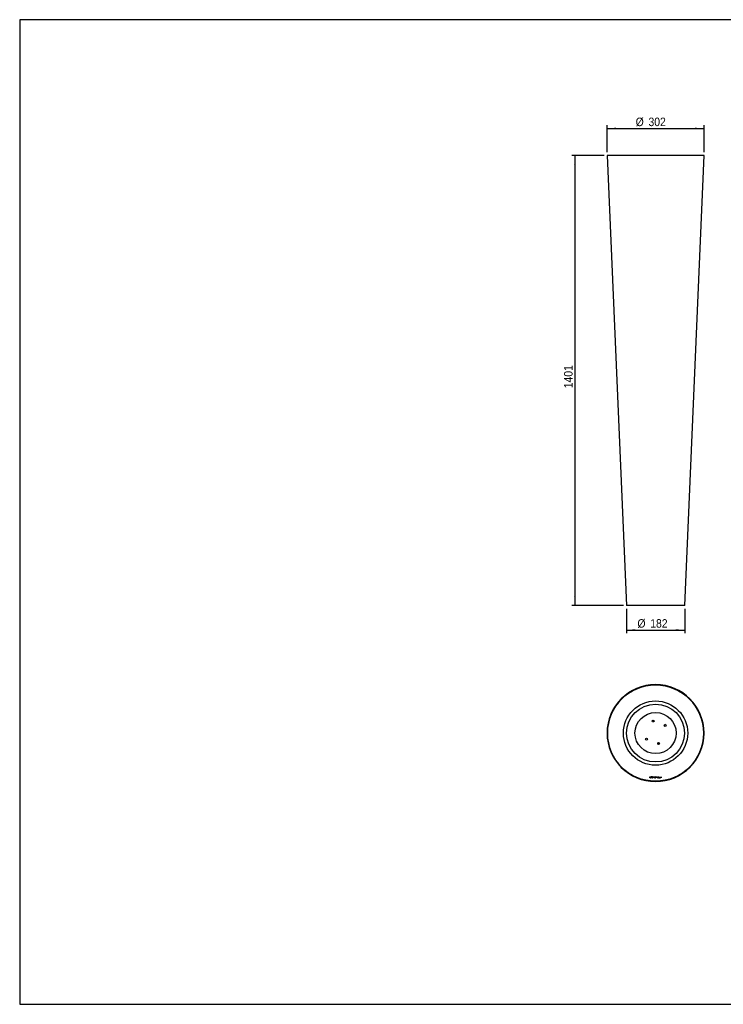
# Model space of a CAD drawing. Header units: millimetres. Extents: x 84 to 4463, y 86 to 3152.
# Tile 1 of 2: x 84 to 2273, y 86 to 3152. Entities that reach past the tile are written whole.
import ezdxf

# ---------------------------------------------------------------- set-up
doc = ezdxf.new("R2010")
doc.units = ezdxf.units.MM
doc.header["$LTSCALE"] = 10
doc.linetypes.add('SLD-Solido', pattern=[0])
doc.layers.add('QUOTE', color=1, linetype='SLD-Solido')
doc.layers.add('SCHIZZI', color=9, linetype='Continuous')
doc.styles.add('SLDTEXTSTYLE0', font='GOTHIC.TTF', dxfattribs={"width": 0.913})
doc.dimstyles.new('SLDDIMSTYLE0', dxfattribs={"dimtxt": 26.458333, "dimasz": 28, "dimexe": 0, "dimexo": 0.0625, "dimgap": 6.614583, "dimtad": 1, "dimdec": 0, "dimrnd": 1e-09, "dimzin": 12, "dimdsep": 46, "dimtxsty": 'SLDTEXTSTYLE0', "dimsah": 1, "dimcen": 0.09, "dimadec": 0, "dimazin": 3, "dimtfac": 1, "dimtofl": 0, "dimtmove": 0, "dimatfit": 3, "dimfxl": 1, "dimfrac": 2, "dimtolj": 1, "dimtzin": 12, "dimarcsym": 0})
doc.dimstyles.new('SLDDIMSTYLE1', dxfattribs={"dimtxt": 26.458333, "dimasz": 28, "dimexe": 0, "dimexo": 0.0625, "dimgap": 6.614583, "dimtad": 1, "dimdec": 0, "dimrnd": 1e-09, "dimzin": 12, "dimdsep": 46, "dimtxsty": 'SLDTEXTSTYLE0', "dimsah": 1, "dimcen": 0.09, "dimadec": 0, "dimazin": 3, "dimtfac": 1, "dimtdec": 0, "dimtofl": 0, "dimtmove": 0, "dimatfit": 3, "dimfxl": 1, "dimfrac": 2, "dimtolj": 1, "dimtzin": 12, "dimarcsym": 0})

# ---------------------------------------------------------------- blocks, each defined once
blk = doc.blocks.new('_D')
at = {"layer": 'QUOTE', "transparency": 16777216}
for p, q in [((1971.5, 1317.7), (1971.5, 1241.5)), ((2153.3, 1317.7), (2153.3, 1241.5)), ((1971.5, 1251.5), (2153.3, 1251.5))]:
    blk.add_line(p, q, dxfattribs=at)
for points in [[(1971.5, 1251.5), (1999.5, 1249), (1999.5, 1254)], [(2153.3, 1251.5), (2125.3, 1254), (2125.3, 1249)]]:
    blk.add_solid(points, dxfattribs=at)
at = {"layer": 'QUOTE', "transparency": 16777216, "char_height": 26.46, "attachment_point": 1, "style": 'SLDTEXTSTYLE0'}
for s, insert in [('%%c', (2006, 1285.3)), ('182', (2045.9, 1285.3))]:
    blk.add_mtext(s, dxfattribs=dict(at, insert=insert))
blk = doc.blocks.new('_D_1')
at = {"layer": 'QUOTE', "transparency": 16777216}
for p, q in [((1902.6, 2728.9), (1801.5, 2728.9)), ((1811.5, 2728.9), (1811.5, 1327.7)), ((1962.5, 1327.7), (1801.5, 1327.7))]:
    blk.add_line(p, q, dxfattribs=at)
for points in [[(1811.5, 2728.9), (1809, 2700.9), (1814, 2700.9)], [(1811.5, 1327.7), (1814, 1355.7), (1809, 1355.7)]]:
    blk.add_solid(points, dxfattribs=at)
at = {"layer": 'QUOTE', "transparency": 16777216, "insert": (1777.7, 2004.2), "char_height": 26.46, "attachment_point": 1, "rotation": 90, "style": 'SLDTEXTSTYLE0'}
blk.add_mtext('1401', dxfattribs=at)
blk = doc.blocks.new('_D_2')
at = {"layer": 'QUOTE', "transparency": 16777216}
for p, q in [((1911.5, 2738.9), (1911.5, 2822.9)), ((2213.3, 2738.9), (2213.3, 2822.9)), ((1911.5, 2812.9), (2213.3, 2812.9))]:
    blk.add_line(p, q, dxfattribs=at)
for points in [[(1911.5, 2812.9), (1939.5, 2810.4), (1939.5, 2815.4)], [(2213.3, 2812.9), (2185.3, 2815.4), (2185.3, 2810.4)]]:
    blk.add_solid(points, dxfattribs=at)
at = {"layer": 'QUOTE', "transparency": 16777216, "char_height": 26.46, "attachment_point": 1, "style": 'SLDTEXTSTYLE0'}
for s, insert in [('%%c', (2000.5, 2846.7)), ('302', (2040.4, 2846.7))]:
    blk.add_mtext(s, dxfattribs=dict(at, insert=insert))

msp = doc.modelspace()

# ---------------------------------------------------------------- linework, layer by layer
for p, q in [((83.7, 3151.6), (83.7, 86.3)), ((1911.5, 2728.9), (1971.5, 1327.7)), ((1912.5, 2728.9), (1911.5, 2728.9)), ((2213.3, 2728.9), (1911.5, 2728.9)), ((2212.3, 2728.9), (1912.5, 2728.9)), ((2153.3, 1327.7), (2213.3, 2728.9)), ((2213.3, 2728.9), (2212.3, 2728.9)), ((2153.3, 1327.7), (1971.5, 1327.7)), ((2062.3, 1081.7), (2062.3, 1080.7)), ((2062.3, 1080.7), (2062.3, 1080.6)), ((2062.5, 1081.7), (2062.5, 1080.7)), ((2062.5, 1080.7), (2062.5, 1080.6)), ((2052.4, 966.2), (2051.7, 969)), ((2054.5, 971.1), (2055.9, 965.5)), ((2093.1, 957.5), (2089.4, 953.9)), ((2071.1, 901), (2072.4, 895.3)), ((2044.9, 794.3), (2046.2, 794.3)), ((2044.9, 790.9), (2044.9, 794.3)), ((2046.5, 790.9), (2044.9, 790.9)), ((2045.3, 793.9), (2046.2, 793.9)), ((2045.3, 791.3), (2045.3, 793.9)), ((2046.4, 791.3), (2045.3, 791.3)), ((2049, 794.3), (2050.4, 794.3)), ((2049, 792.4), (2049, 794.3)), ((2050.4, 792.4), (2049, 792.4)), ((2049.2, 794), (2049.2, 793.5)), ((2050.4, 794), (2049.2, 794)), ((2049.2, 793.5), (2050.4, 793.5)), ((2049.2, 793.2), (2049.2, 792.6)), ((2050.4, 793.2), (2049.2, 793.2)), ((2049.2, 792.6), (2050.4, 792.6)), ((2050.4, 794.3), (2050.4, 794)), ((2050.4, 793.5), (2050.4, 793.2)), ((2050.4, 792.6), (2050.4, 792.4)), ((2051.7, 790.2), (2052.1, 791.2)), ((2052.2, 790.2), (2051.7, 790.2)), ((2052.5, 791), (2052.2, 790.2)), ((2053.4, 793.9), (2052.3, 791.6)), ((2053.7, 793.7), (2052.7, 791.4)), ((2053.5, 794.3), (2053.9, 795.1)), ((2054.4, 795.1), (2053.9, 794.1)), ((2053.9, 795.1), (2054.4, 795.1)), ((2054.3, 793.9), (2054, 793.5)), ((2054, 791.7), (2054.3, 791.4)), ((2055.6, 790.9), (2057.1, 794.4)), ((2056, 790.9), (2055.6, 790.9)), ((2056.5, 792), (2056, 790.9)), ((2058.1, 792), (2056.5, 792)), ((2056.7, 792.4), (2057.3, 793.8)), ((2057.9, 792.4), (2056.7, 792.4)), ((2057.1, 794.4), (2057.6, 794.4)), ((2057.3, 793.8), (2057.9, 792.4)), ((2057.6, 794.4), (2059.1, 790.9)), ((2058.6, 790.9), (2058.1, 792)), ((2059.1, 790.9), (2058.6, 790.9)), ((2060, 791.8), (2060.5, 791.8)), ((2062.7, 793.4), (2062.2, 793.4)), ((2063.8, 794.3), (2066.6, 794.3)), ((2063.8, 793.9), (2063.8, 794.3)), ((2065, 793.9), (2063.8, 793.9)), ((2065, 790.9), (2065, 793.9)), ((2065.5, 790.9), (2065, 790.9)), ((2065.5, 793.9), (2065.5, 790.9)), ((2066.6, 793.9), (2065.5, 793.9)), ((2066.6, 794.3), (2066.6, 793.9)), ((2068, 794.3), (2070.5, 794.3)), ((2068, 790.9), (2068, 794.3)), ((2070.5, 790.9), (2068, 790.9)), ((2070.5, 793.9), (2068.4, 793.9)), ((2068.4, 793.9), (2068.4, 792.8)), ((2068.4, 792.8), (2070.5, 792.8)), ((2068.4, 792.4), (2068.4, 791.3)), ((2070.5, 792.4), (2068.4, 792.4)), ((2068.4, 791.3), (2070.5, 791.3)), ((2070.5, 794.3), (2070.5, 793.9)), ((2070.5, 792.8), (2070.5, 792.4)), ((2070.5, 791.3), (2070.5, 790.9)), ((2072, 794.3), (2072.4, 794.3)), ((2072, 790.9), (2072, 794.3)), ((2074.4, 790.9), (2072, 790.9)), ((2072.4, 794.3), (2072.4, 791.3)), ((2072.4, 791.3), (2074.4, 791.3)), ((2074.4, 791.3), (2074.4, 790.9)), ((2075.7, 794.3), (2076.1, 794.3)), ((2075.7, 790.9), (2075.7, 794.3)), ((2078.1, 790.9), (2075.7, 790.9)), ((2076.1, 794.3), (2076.1, 791.3)), ((2076.1, 791.3), (2078.1, 791.3)), ((2078.1, 791.3), (2078.1, 790.9)), ((2079.5, 794.3), (2079.9, 794.3)), ((2079.5, 790.9), (2079.5, 794.3)), ((2079.9, 790.9), (2079.5, 790.9)), ((2079.9, 794.3), (2079.9, 790.9))]:
    msp.add_line(p, q)
for centre, radius in [((2062.4, 930.7), 149.9), ((2062.4, 930.7), 100), ((2062.4, 930.7), 90), ((2062.4, 930.7), 64), ((2054.6, 968.2), 3), ((2092.2, 954.6), 3), ((2034.3, 911.7), 3), ((2072, 898.2), 3)]:
    msp.add_circle(centre, radius)
for centre, radius, start, end in [((2062.4, 930.7), 150.9, 90.05, 89.95), ((2062.4, 930.7), 149.9, 90.05, 89.95), ((2046.1, 789), 5.33, 86.472, 88.5829), ((2046.1, 789), 4.9, 86.472, 88.5829), ((2046.3, 792.5), 1.8, 41.9374, 87.0427), ((2046.3, 792.5), 1.37, 42.0558, 87.2172), ((2046.3, 792.7), 1.4, 274.5048, 328.9435), ((2046.3, 792.7), 1.83, 274.5048, 329.2563), ((2046.4, 792.6), 1.25, 331.6238, 41.0678), ((2046.4, 792.6), 1.68, 331.2789, 41.1948), ((2053.1, 792.6), 1.74, 112.8715, 191.1136), ((2053, 792.6), 1.68, 189.3881, 237.2677), ((2053.1, 792.6), 1.31, 112.9292, 191.1136), ((2053, 792.6), 1.25, 188.8398, 234.297), ((2053.1, 792.7), 1.7, 73.7445, 112.5188), ((2053, 792.6), 1.68, 251.9493, 263.5079), ((2053.1, 792.7), 1.27, 76.4521, 112.4596), ((2053, 792.6), 1.25, 254.0792, 263.8428), ((2053.1, 792.5), 1.65, 261.5589, 316.5956), ((2053.1, 792.5), 1.22, 261.2176, 318.7694), ((2053.1, 792.7), 1.27, 42.6136, 57.0746), ((2053.1, 792.7), 1.7, 44.3698, 59.2778), ((2061, 791.8), 0.926, 179.9031, 233.7615), ((2061.1, 793.4), 0.89, 121.1489, 247.4496), ((2061.4, 792.6), 1.82, 237.5545, 303.3639), ((2061, 791.8), 0.507, 180.0823, 229.8095), ((2061.4, 792.9), 1.51, 59.4852, 121.8272), ((2061.1, 793.4), 0.461, 120.8588, 247.2026), ((2061.4, 792.6), 1.4, 237.6212, 301.8331), ((2062.1, 795.9), 3.58, 247.7152, 258.826), ((2061.4, 792.9), 1.08, 59.4852, 121.973), ((2062.1, 795.9), 3.15, 247.7153, 258.8256), ((2060.4, 787.3), 5.18, 70.5082, 78.4173), ((2060.8, 788.9), 4.03, 68.3036, 79.24), ((2061.6, 793.4), 0.606, 5.2712, 52.6443), ((2062, 791.9), 0.38, 14.4303, 68.0667), ((2061.8, 791.9), 0.561, 307.7696, 7.8983), ((2061.6, 793.4), 1.03, 2.9602, 55.7958), ((2062, 791.9), 0.77, 11.7669, 71.9683), ((2061.8, 791.9), 0.99, 307.7696, 9.1696)]:
    msp.add_arc(centre, radius, start, end)
at = {"layer": 'SCHIZZI'}
msp.add_line((4462.5, 3151.6), (83.7, 3151.6), dxfattribs=at)
at = {"layer": 'SCHIZZI', "color": 7, "true_color": 0xffffff}
msp.add_line((83.7, 86.3), (4462.7, 86.3), dxfattribs=at)

# ---------------------------------------------------------------- dimensions: what is measured, and where the dimension line sits
at = {"layer": 'QUOTE'}
for base, p1, p2, dimstyle, picture, middle in [((2213.3, 2812.9), (1911.5, 2728.9), (2213.3, 2728.9), 'SLDDIMSTYLE1', '_D_2', (2049.8, 2812.9)), ((2153.3, 1251.5), (1971.5, 1327.7), (2153.3, 1327.7), 'SLDDIMSTYLE0', '_D', (2055.3, 1251.5))]:
    dim = msp.add_linear_dim(base=base, p1=p1, p2=p2, text='%%c<>', dimstyle=dimstyle, dxfattribs=at)
    dim.commit()
    dim.dimension.update_dxf_attribs({"geometry": picture, "text_midpoint": middle, "dimtype": 160})
dim = msp.add_linear_dim(base=(1811.5, 1327.7), p1=(1912.6, 2728.9), p2=(1972.5, 1327.7), angle=90, dimstyle='SLDDIMSTYLE1', dxfattribs=at)
dim.commit()
dim.dimension.update_dxf_attribs({"geometry": '_D_1', "text_midpoint": (1811.5, 2043.3), "dimtype": 160})

doc.saveas('drawing.dxf')
